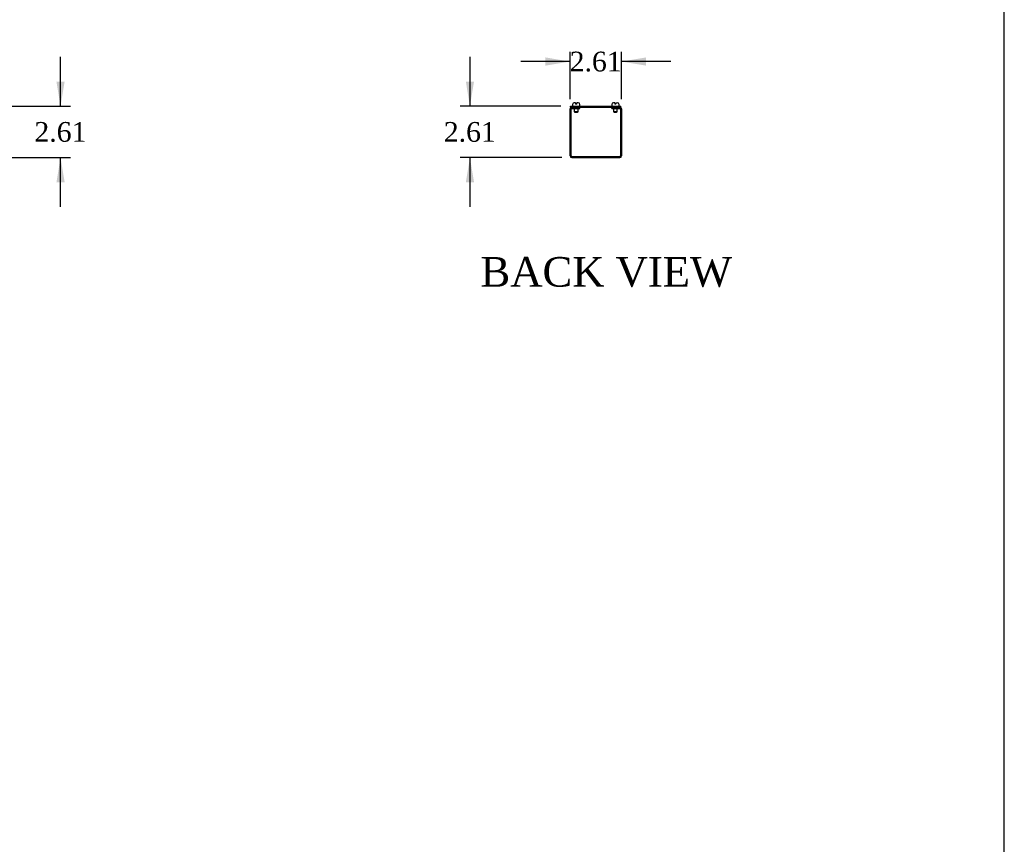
# Model space of a CAD drawing. Header units: inches. Extents: x 1 to 240, y -1 to 159.
# Tile 3 of 5: x 190 to 240, y 41 to 82. Entities that reach past the tile are written whole.
import ezdxf
from ezdxf.enums import TextEntityAlignment as Align

# ---------------------------------------------------------------- set-up
doc = ezdxf.new("R2010")
doc.units = ezdxf.units.IN
doc.header["$MEASUREMENT"] = 0
for name, color, linetype in [('COM56355-1', 7, 'Continuous'), ('COM56357-1', 7, 'Continuous'), ('Default', 7, 'Continuous'), ('SCS19515', 7, 'Continuous')]:
    doc.layers.add(name, color=color, linetype=linetype)
doc.styles.add('SEACAD_Times_New_Roman', font='times.ttf')
doc.dimstyles.new('HAMMOND_(STH_-_240x160)', dxfattribs={"dimtxt": 1, "dimasz": 1.25, "dimexe": 0.5, "dimexo": 0.5, "dimgap": 0.25, "dimtad": 0, "dimtih": 1, "dimtoh": 1, "dimzin": 0, "dimdsep": 46, "dimtxsty": 'SEACAD_Times_New_Roman', "dimblk1": '_SE_FILLED', "dimblk2": '_SE_FILLED', "dimsah": 1, "dimcen": 0.5, "dimadec": 0, "dimazin": 0, "dimtfac": 0.8, "dimtofl": 0, "dimtmove": 1, "dimatfit": 3, "dimfxl": 1, "dimtolj": 1, "dimtzin": 0, "dimarcsym": 0})

# ---------------------------------------------------------------- blocks, each defined once
blk = doc.blocks.new('DMBLK1657')
at = {"layer": 'Default', "linetype": 'Continuous', "transparency": 16777216}
for points in [[(191.8525084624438, 79.23893597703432), (191.4358417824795, 79.23893597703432), (191.6441751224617, 77.98893593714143)], [(191.8525084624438, 74.12493589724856), (191.6441751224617, 75.37493593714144), (191.4358417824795, 74.12493589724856)]]:
    blk.add_hatch(color=7, dxfattribs=at).paths.add_polyline_path(points)
at = {"layer": 'Default', "color": 7, "linetype": 'Continuous', "transparency": 16777216}
for p, q in [((191.6441751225, 77.9889359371), (191.6441751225, 80.4889360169)), ((188.8464277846, 77.9889359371), (192.1441751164, 77.9889359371)), ((188.8776777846, 75.3749359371), (192.1441751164, 75.3749359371)), ((191.6441751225, 72.8749358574), (191.6441751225, 75.3749359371))]:
    blk.add_line(p, q, dxfattribs=at)
at = {"layer": 'Default', "color": 7, "linetype": 'Continuous', "transparency": 16777216, "style": 'SEACAD_Times_New_Roman'}
blk.add_text('2.61', height=1, dxfattribs=at).set_placement((190.3171609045, 77.1819359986), align=Align.TOP_LEFT)
blk = doc.blocks.new('_SE_FILLED')
at = {"color": 0}
blk.add_line((0, 0), (-1, 0), dxfattribs=at)
blk.add_solid([(0, 0), (-1, -0.1665), (-1, 0.1665), (0, 0)], dxfattribs=at)
blk = doc.blocks.new('SE6')
at = {"layer": 'COM56355-1', "color": 7, "linetype": 'Continuous'}
for p, q in [((217.5127235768, 75.4609359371), (217.5127235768, 77.8459359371)), ((217.5697235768, 75.4609359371), (217.5697235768, 77.8459359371)), ((217.5987235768, 77.9319359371), (217.7627235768, 77.9319359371)), ((217.5987235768, 77.8749359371), (217.7627235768, 77.8749359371)), ((217.7627235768, 77.8749359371), (217.7627235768, 77.9319359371)), ((217.7627235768, 77.8749359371), (218.0127235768, 77.8749359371)), ((218.0127235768, 77.8749359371), (218.0127235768, 77.9319359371)), ((219.6267235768, 77.8749359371), (219.6267235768, 77.9319359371)), ((219.6267235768, 77.8749359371), (219.8767235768, 77.8749359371)), ((219.8767235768, 77.9319359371), (220.0407235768, 77.9319359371)), ((219.8767235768, 77.8749359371), (219.8767235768, 77.9319359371)), ((219.8767235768, 77.8749359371), (220.0407235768, 77.8749359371)), ((220.0697235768, 77.8459359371), (220.0697235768, 75.4609359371)), ((220.1267235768, 77.8459359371), (220.1267235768, 75.4609359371)), ((217.5987235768, 75.4319359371), (220.0407235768, 75.4319359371)), ((217.5987235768, 75.3749359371), (220.0407235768, 75.3749359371))]:
    blk.add_line(p, q, dxfattribs=at)
for centre, radius, start, end in [((217.5987235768, 77.8459359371), 0.086, 90, 180), ((217.5987235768, 77.8459359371), 0.029, 90, 180), ((220.0407235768, 77.8459359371), 0.0860000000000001, 0, 90), ((220.0407235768, 77.8459359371), 0.0290000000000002, 0, 90), ((217.5987235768, 75.4609359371), 0.0859999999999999, 180, 270), ((217.5987235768, 75.4609359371), 0.0289999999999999, 180, 270), ((220.0407235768, 75.4609359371), 0.086, 270, 0), ((220.0407235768, 75.4609359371), 0.029, 270, 0)]:
    blk.add_arc(centre, radius, start, end, dxfattribs=at)
at = {"layer": 'COM56357-1', "color": 7, "linetype": 'Continuous'}
for p, q in [((217.5439735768, 77.9889359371), (220.0954735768, 77.9889359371)), ((217.5439735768, 77.9319359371), (217.5439735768, 77.9889359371)), ((220.0954735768, 77.9319359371), (220.0954735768, 77.9889359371)), ((217.5439735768, 77.9319359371), (217.5987235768, 77.9319359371)), ((217.7627235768, 77.9319359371), (219.8767235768, 77.9319359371)), ((220.0407235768, 77.9319359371), (220.0954735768, 77.9319359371))]:
    blk.add_line(p, q, dxfattribs=at)
at = {"layer": 'SCS19515', "color": 7, "linetype": 'Continuous'}
for p, q in [((217.6377235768, 78.0739359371), (217.6377235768, 78.0139359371)), ((217.7952235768, 78.1639359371), (217.7277235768, 78.1639359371)), ((217.7952235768, 78.1639359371), (217.7952235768, 78.0889359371)), ((217.8552235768, 78.0889359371), (217.7952235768, 78.0889359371)), ((217.9227235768, 78.1639359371), (217.8552235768, 78.1639359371)), ((217.8552235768, 78.0889359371), (217.8552235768, 78.1639359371)), ((218.0127235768, 78.0139359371), (218.0127235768, 78.0739359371)), ((219.6267235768, 78.0739359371), (219.6267235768, 78.0139359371)), ((219.7842235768, 78.1639359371), (219.7167235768, 78.1639359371)), ((219.7842235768, 78.1639359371), (219.7842235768, 78.0889359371)), ((219.8442235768, 78.0889359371), (219.7842235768, 78.0889359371)), ((219.8442235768, 78.1639359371), (219.9117235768, 78.1639359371)), ((219.8442235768, 78.0889359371), (219.8442235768, 78.1639359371)), ((220.0017235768, 78.0139359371), (220.0017235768, 78.0739359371)), ((217.7302235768, 77.8749359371), (217.7302235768, 77.7064359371)), ((217.9202235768, 77.7064359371), (217.7302235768, 77.7064359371)), ((217.7302235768, 77.7064359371), (217.7602235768, 77.6764359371)), ((217.7602235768, 77.6764359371), (217.8902235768, 77.6764359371)), ((217.8902235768, 77.6764359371), (217.9202235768, 77.7064359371)), ((217.9202235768, 77.7064359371), (217.9202235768, 77.8749359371)), ((219.7192235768, 77.8749359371), (219.7192235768, 77.7064359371)), ((219.9092235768, 77.7064359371), (219.7192235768, 77.7064359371)), ((219.7192235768, 77.7064359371), (219.7492235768, 77.6764359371)), ((219.7492235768, 77.6764359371), (219.8792235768, 77.6764359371)), ((219.8792235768, 77.6764359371), (219.9092235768, 77.7064359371)), ((219.9092235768, 77.7064359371), (219.9092235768, 77.8749359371))]:
    blk.add_line(p, q, dxfattribs=at)
for centre, radius, start, end in [((217.7277235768, 78.0739359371), 0.0900000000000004, 90, 180), ((217.6627235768, 78.0139359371), 0.025, 180, 270), ((217.9227235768, 78.0739359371), 0.09, 0, 90), ((217.9877235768, 78.0139359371), 0.0249999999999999, 270, 0), ((219.7167235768, 78.0739359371), 0.0900000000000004, 90, 180), ((219.6517235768, 78.0139359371), 0.025, 180, 270), ((219.9117235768, 78.0739359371), 0.09, 0, 90), ((219.9767235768, 78.0139359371), 0.0249999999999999, 270, 0)]:
    blk.add_arc(centre, radius, start, end, dxfattribs=at)
blk = doc.blocks.new('DMBLK1658')
at = {"layer": 'Default', "linetype": 'Continuous', "transparency": 16777216}
for points in [[(216.2627235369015, 80.46052271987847), (216.2627235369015, 80.04385603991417), (217.5127235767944, 80.25218937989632)], [(221.3767236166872, 80.46052271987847), (220.1267235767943, 80.25218937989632), (221.3767236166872, 80.04385603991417)]]:
    blk.add_hatch(color=7, dxfattribs=at).paths.add_polyline_path(points)
at = {"layer": 'Default', "color": 7, "linetype": 'Continuous', "transparency": 16777216}
for p, q in [((217.5127235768, 78.3459359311), (217.5127235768, 80.75218937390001)), ((220.1267235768, 78.3459359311), (220.1267235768, 80.75218937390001)), ((217.5127235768, 80.2521893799), (215.012723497, 80.2521893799)), ((222.6267236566, 80.2521893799), (220.1267235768, 80.2521893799))]:
    blk.add_line(p, q, dxfattribs=at)
at = {"layer": 'Default', "color": 7, "linetype": 'Continuous', "transparency": 16777216, "style": 'SEACAD_Times_New_Roman'}
blk.add_text('2.61', height=1, dxfattribs=at).set_placement((217.4927092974, 80.7521893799), align=Align.TOP_LEFT)
blk = doc.blocks.new('DMBLK1659')
at = {"layer": 'Default', "linetype": 'Continuous', "transparency": 16777216}
for points in [[(212.2222463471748, 79.23893597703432), (212.4305796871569, 77.98893593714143), (212.6389130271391, 79.23893597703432)], [(212.2222463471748, 74.12493589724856), (212.6389130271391, 74.12493589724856), (212.4305796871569, 75.37493593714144)]]:
    blk.add_hatch(color=7, dxfattribs=at).paths.add_polyline_path(points)
at = {"layer": 'Default', "color": 7, "linetype": 'Continuous', "transparency": 16777216}
for p, q in [((212.4305796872, 80.4889360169), (212.4305796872, 77.9889359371)), ((217.0439735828, 77.9889359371), (211.9305796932, 77.9889359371)), ((217.0987235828, 75.3749359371), (211.9305796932, 75.3749359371)), ((212.4305796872, 75.3749359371), (212.4305796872, 72.8749358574))]:
    blk.add_line(p, q, dxfattribs=at)
at = {"layer": 'Default', "color": 7, "linetype": 'Continuous', "transparency": 16777216, "style": 'SEACAD_Times_New_Roman'}
blk.add_text('2.61', height=1, dxfattribs=at).set_placement((211.1035654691, 77.18193587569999), align=Align.TOP_LEFT)
blk = doc.blocks.new('BORDER')
at = {"layer": 'Default', "color": 7, "linetype": 'Continuous'}
blk.add_line((0, 0), (0, 27.86), dxfattribs=at)

msp = doc.modelspace()

# ---------------------------------------------------------------- block references
at = {"layer": 'Default', "color": 7, "xscale": 5.7, "yscale": 5.7, "zscale": 5.7}
msp.add_blockref('BORDER', (239.5616992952, 0.4013683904), dxfattribs=at)
at = {"layer": 'Default'}
msp.add_blockref('SE6', (0, 0), dxfattribs=at)

# ---------------------------------------------------------------- texts
at = {"layer": 'Default', "color": 7, "linetype": 'Continuous', "style": 'SEACAD_Times_New_Roman'}
msp.add_text('BACK VIEW', height=1.5, dxfattribs=at).set_placement((212.9676798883, 70.3297628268), align=Align.TOP_LEFT)

# ---------------------------------------------------------------- dimensions: what is measured, and where the dimension line sits
at = {"layer": 'Default', "color": 7, "linetype": 'Continuous'}
for base, p1, p2, picture, middle in [((191.6441751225, 77.9889359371), (188.3776777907, 75.3749359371), (188.3464277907, 77.9889359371), 'DMBLK1657', (191.6441751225, 76.6819359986)), ((212.4305796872, 75.3749359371), (217.5439735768, 77.9889359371), (217.5987235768, 75.3749359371), 'DMBLK1659', (212.4305796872, 76.68193587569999))]:
    dim = msp.add_linear_dim(base=base, p1=p1, p2=p2, angle=90, text='\\A1;<>', dimstyle='HAMMOND_(STH_-_240x160)', override={"dimtmove": 0}, dxfattribs=at)
    dim.commit()
    dim.dimension.update_dxf_attribs({"geometry": picture, "text_midpoint": middle, "dimtype": 160})
dim = msp.add_linear_dim(base=(217.5127235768, 80.2521893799), p1=(220.1267235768, 77.8459359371), p2=(217.5127235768, 77.8459359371), text='\\A1;<>', dimstyle='HAMMOND_(STH_-_240x160)', override={"dimtmove": 0}, dxfattribs=at)
dim.commit()
dim.dimension.update_dxf_attribs({"geometry": 'DMBLK1658', "text_midpoint": (218.8197235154, 80.2521893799), "dimtype": 160})

doc.saveas('drawing.dxf')
